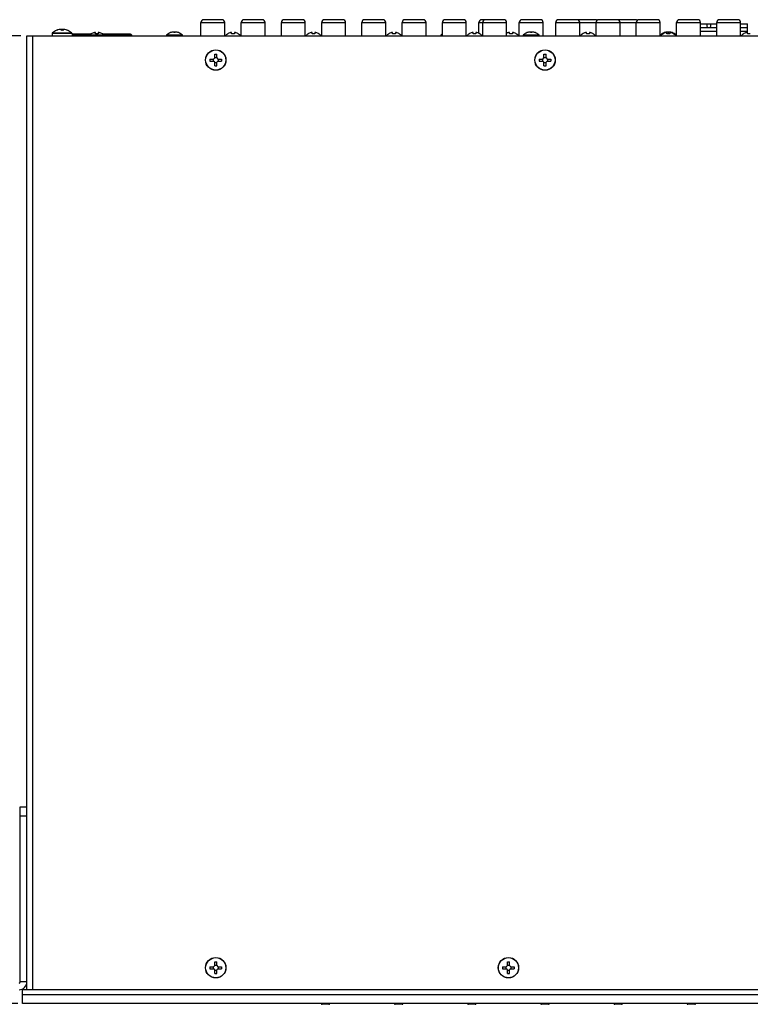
# Model space of a CAD drawing. Header units: inches. Extents: x -3.6 to 47.6, y 1.8 to 32.
# Tile 32 of 35: x 13.5 to 23.5, y 18.6 to 32. Entities that reach past the tile are written whole.
import ezdxf
from ezdxf.enums import TextEntityAlignment as Align

# ---------------------------------------------------------------- set-up
doc = ezdxf.new("R2010")
doc.units = ezdxf.units.IN
doc.header["$LTSCALE"] = 2.42
doc.header["$MEASUREMENT"] = 0
doc.layers.get('0').update_dxf_attribs({"linetype": 'CONTINUOUS'})
doc.layers.add('DIM', color=7, linetype='CONTINUOUS')
doc.styles.get("Standard").update_dxf_attribs({"font": 'arial'})
doc.dimstyles.new('DIMSTYLE_1', dxfattribs={"dimtxt": 0.125, "dimasz": 0.18, "dimexe": 0.125, "dimexo": 0.0625, "dimgap": 0.0625, "dimtad": 0, "dimtih": 1, "dimtoh": 1, "dimdec": 3, "dimzin": 4, "dimdsep": 46, "dimtxsty": 'Standard', "dimblk": '_FILLED', "dimblk1": '_FILLED', "dimblk2": '_FILLED', "dimcen": 0.09, "dimadec": 0, "dimazin": 0, "dimtp": 0.003, "dimtm": 0.003, "dimtfac": 1, "dimtdec": 3, "dimtofl": 0, "dimtmove": 0, "dimatfit": 3, "dimldrblk": '_FILLED', "dimfxl": 0, "dimtolj": 1, "dimtzin": 4, "dimarcsym": 0})

# ---------------------------------------------------------------- blocks, each defined once
blk = doc.blocks.new('_FILLED')
at = {"color": 0, "linetype": 'ByBlock'}
blk.add_solid([(0, 0), (-1, 0.174), (-1, -0.174)], dxfattribs=at)
blk = doc.blocks.new('*D7')
at = {"layer": 'DIM', "color": 7, "linetype": 'Continuous'}
for p, q in [((13.547, 31.817), (11.834, 31.817)), ((11.959, 31.817), (11.959, 25.333)), ((11.959, 18.599), (11.959, 24.895)), ((13.507, 18.599), (11.834, 18.599))]:
    blk.add_line(p, q, dxfattribs=at)
at = {"layer": 'DIM', "color": 7, "linetype": 'Continuous', "xscale": 0.18, "yscale": 0.18, "zscale": 0.18}
for p, rotation in [((11.959, 31.817), 90), ((11.959, 18.599), 270)]:
    blk.add_blockref('_FILLED', p, dxfattribs=dict(at, rotation=rotation))
at = {"layer": 'DIM', "color": 7, "linetype": 'Continuous'}
for s, width, p, p2 in [('13.218', 1.404215, (11.459, 25.145), (12.209, 25.145)), ('[', 2.57645, (11.459, 24.958), (11.584, 24.958)), ('335,72', 1.404215, (11.584, 24.958), (12.334, 24.958)), (']', 2.57645, (12.334, 24.958), (12.459, 24.958))]:
    blk.add_text(s, height=0.125, dxfattribs=dict(at, width=width)).set_placement(p, p2, align=Align.FIT)

msp = doc.modelspace()

# ---------------------------------------------------------------- linework, layer by layer
at = {"color": 7, "linetype": 'Continuous'}
for p, q in [((16.2957, 32.0375), (16.0437, 32.0375)), ((16.8469, 32.0375), (16.5949, 32.0375)), ((17.3957, 32.0375), (17.1437, 32.0375)), ((17.9469, 32.0375), (17.6949, 32.0375)), ((18.4957, 32.0375), (18.2437, 32.0375)), ((19.0469, 32.0375), (18.7949, 32.0375)), ((19.5957, 32.0375), (19.3437, 32.0375)), ((20.1469, 32.0375), (19.8437, 32.0375)), ((20.6469, 32.0375), (20.3949, 32.0375)), ((21.3957, 32.0375), (20.8937, 32.0375)), ((21.9469, 32.0375), (21.4449, 32.0375)), ((22.2457, 32.0375), (21.9937, 32.0375)), ((22.7969, 32.0375), (22.5449, 32.0375)), ((23.3457, 32.0375), (23.0937, 32.0375)), ((14.0362, 31.892), (14.036, 31.8923)), ((14.1229, 31.9025), (14.0957, 31.9025)), ((14.0963, 31.9015), (14.0963, 31.892)), ((14.1223, 31.9015), (14.1223, 31.892)), ((14.1826, 31.8923), (14.1824, 31.892)), ((16.0063, 31.8165), (16.0063, 32.0001)), ((16.0063, 32.0001), (16.3331, 32.0001)), ((16.3331, 31.8165), (16.3331, 32.0001)), ((16.5575, 31.8165), (16.5575, 32.0001)), ((16.5575, 32.0001), (16.8843, 32.0001)), ((16.8843, 31.8165), (16.8843, 32.0001)), ((17.1063, 31.8165), (17.1063, 32.0001)), ((17.1063, 32.0001), (17.4331, 32.0001)), ((17.4331, 31.8165), (17.4331, 32.0001)), ((17.6575, 31.8165), (17.6575, 32.0001)), ((17.6575, 32.0001), (17.9843, 32.0001)), ((17.9843, 31.8165), (17.9843, 32.0001)), ((18.2063, 31.8165), (18.2063, 32.0001)), ((18.2063, 32.0001), (18.5331, 32.0001)), ((18.5331, 31.8165), (18.5331, 32.0001)), ((18.7575, 31.8165), (18.7575, 32.0001)), ((18.7575, 32.0001), (19.0843, 32.0001)), ((19.0843, 31.8165), (19.0843, 32.0001)), ((19.3063, 31.8165), (19.3063, 32.0001)), ((19.3063, 32.0001), (19.6331, 32.0001)), ((19.6331, 31.8165), (19.6331, 32.0001)), ((19.8063, 31.8504), (19.8063, 32.0001)), ((19.8063, 32.0001), (20.1843, 32.0001)), ((19.8575, 31.8165), (19.8575, 32.0001)), ((20.1843, 31.8165), (20.1843, 32.0001)), ((20.3575, 31.8165), (20.3575, 32.0001)), ((20.3575, 32.0001), (20.6843, 32.0001)), ((20.6843, 31.8165), (20.6843, 32.0001)), ((20.8563, 31.8165), (20.8563, 32.0001)), ((20.8563, 32.0001), (22.2831, 32.0001)), ((21.1831, 31.8165), (21.1831, 32.0001)), ((21.4075, 31.8165), (21.4075, 32.0001)), ((21.7343, 31.8165), (21.7343, 32.0001)), ((21.9563, 31.8165), (21.9563, 32.0001)), ((22.2831, 31.8165), (22.2831, 32.0001)), ((22.5075, 31.8165), (22.5075, 32.0001)), ((22.5075, 32.0001), (22.8343, 32.0001)), ((22.8343, 31.8165), (22.8343, 32.0001)), ((22.8343, 31.9825), (23.0563, 31.9825)), ((22.8343, 31.9325), (23.0563, 31.9325)), ((22.8343, 31.8825), (23.0563, 31.8825)), ((22.9153, 31.9825), (22.9253, 31.9325)), ((22.9753, 31.9825), (22.9653, 31.9325)), ((23.0563, 31.8165), (23.0563, 32.0001)), ((23.0563, 32.0001), (23.3831, 32.0001)), ((23.3831, 31.8165), (23.3831, 32.0001)), ((23.3831, 31.9825), (23.4783, 31.9825)), ((23.3831, 31.9325), (23.4783, 31.9325)), ((23.3831, 31.8825), (23.4783, 31.8825)), ((23.4783, 31.8439), (23.4783, 31.9825)), ((13.6278, 21.2839), (13.6278, 31.8165)), ((13.6278, 31.8165), (30.7908, 31.8165)), ((13.7078, 18.7865), (13.7078, 31.8165)), ((13.9733, 31.8471), (13.9733, 31.8165)), ((14.2453, 31.8471), (13.9733, 31.8471)), ((13.9792, 31.8595), (14.2394, 31.8595)), ((14.2453, 31.8471), (14.2453, 31.8165)), ((14.5023, 31.8406), (14.2453, 31.8406)), ((14.2453, 31.8288), (14.486, 31.8288)), ((14.481, 31.8244), (14.481, 31.8165)), ((14.481, 31.8165), (14.481, 31.8244)), ((14.6877, 31.8244), (14.481, 31.8244)), ((14.5075, 31.8429), (14.5075, 31.8438)), ((14.5644, 31.8446), (14.5644, 31.8603)), ((14.6042, 31.8603), (14.6042, 31.8446)), ((14.6611, 31.8438), (14.6611, 31.8429)), ((15.0449, 31.8406), (14.6663, 31.8406)), ((14.6826, 31.8288), (15.0567, 31.8288)), ((14.6877, 31.8244), (14.6877, 31.8165)), ((14.6877, 31.8165), (14.6877, 31.8244)), ((15.0174, 31.8406), (15.0174, 31.8165)), ((15.0567, 31.8288), (15.0567, 31.8165)), ((15.7558, 31.8196), (15.5348, 31.8196)), ((15.5407, 31.832), (15.7499, 31.832)), ((15.5921, 31.8603), (15.592, 31.8605)), ((15.6546, 31.8665), (15.636, 31.8665)), ((15.6368, 31.8653), (15.6368, 31.8603)), ((15.6538, 31.8653), (15.6538, 31.8603)), ((15.6987, 31.8605), (15.6986, 31.8603)), ((16.3685, 31.8415), (16.3685, 31.8426)), ((16.4254, 31.8435), (16.4254, 31.8609)), ((16.4652, 31.8609), (16.4652, 31.8435)), ((16.5221, 31.8426), (16.5221, 31.8415)), ((17.4685, 31.8415), (17.4685, 31.8426)), ((17.5254, 31.8435), (17.5254, 31.8609)), ((17.5652, 31.8609), (17.5652, 31.8435)), ((17.6221, 31.8426), (17.6221, 31.8415)), ((18.5685, 31.8415), (18.5685, 31.8426)), ((18.6254, 31.8435), (18.6254, 31.8609)), ((18.6652, 31.8609), (18.6652, 31.8435)), ((18.7221, 31.8426), (18.7221, 31.8415)), ((19.3063, 31.8196), (19.2848, 31.8196)), ((19.2907, 31.832), (19.3063, 31.832)), ((19.6685, 31.8415), (19.6685, 31.8426)), ((19.7254, 31.8435), (19.7254, 31.8609)), ((19.7652, 31.8609), (19.7652, 31.8435)), ((19.8221, 31.8426), (19.8221, 31.8415)), ((20.2254, 31.8435), (20.2254, 31.8609)), ((20.2652, 31.8609), (20.2652, 31.8435)), ((20.3221, 31.8426), (20.3221, 31.8415)), ((20.6308, 31.8196), (20.4098, 31.8196)), ((20.4157, 31.832), (20.6249, 31.832)), ((20.4671, 31.8603), (20.467, 31.8605)), ((20.5296, 31.8665), (20.511, 31.8665)), ((20.5118, 31.8653), (20.5118, 31.8603)), ((20.5288, 31.8653), (20.5288, 31.8603)), ((20.5737, 31.8605), (20.5736, 31.8603)), ((21.2185, 31.8415), (21.2185, 31.8426)), ((21.2754, 31.8435), (21.2754, 31.8609)), ((21.3152, 31.8609), (21.3152, 31.8435)), ((21.3721, 31.8426), (21.3721, 31.8415)), ((22.2915, 31.8196), (22.2848, 31.8196)), ((22.2907, 31.832), (22.3044, 31.832)), ((22.3185, 31.8415), (22.3185, 31.8426)), ((22.3421, 31.8603), (22.342, 31.8605)), ((22.3754, 31.8435), (22.3754, 31.8609)), ((22.4046, 31.8665), (22.386, 31.8665)), ((22.3868, 31.8653), (22.3868, 31.8603)), ((22.4038, 31.8653), (22.4038, 31.8603)), ((22.4152, 31.8609), (22.4152, 31.8435)), ((22.4487, 31.8605), (22.4486, 31.8603)), ((22.4721, 31.8426), (22.4721, 31.8415)), ((22.4999, 31.832), (22.4863, 31.832)), ((22.5058, 31.8196), (22.4991, 31.8196)), ((23.4185, 31.8415), (23.4185, 31.8426)), ((23.4754, 31.8435), (23.4754, 31.8609)), ((13.6248, 31.6241), (13.6248, 31.349)), ((16.1307, 31.5005), (16.1307, 31.4725)), ((16.1307, 31.5005), (16.1785, 31.5005)), ((16.1745, 31.5005), (16.1745, 31.4725)), ((16.1785, 31.5005), (16.1953, 31.5173)), ((16.1953, 31.5173), (16.1953, 31.5652)), ((16.1953, 31.5652), (16.2233, 31.5652)), ((16.1953, 31.5213), (16.2233, 31.5213)), ((16.2233, 31.5173), (16.2233, 31.5652)), ((16.2233, 31.5173), (16.2401, 31.5005)), ((16.2401, 31.5005), (16.288, 31.5005)), ((16.2441, 31.5005), (16.2441, 31.4725)), ((16.288, 31.5005), (16.288, 31.4725)), ((20.6307, 31.5005), (20.6307, 31.4725)), ((20.6307, 31.5005), (20.6785, 31.5005)), ((20.6745, 31.5005), (20.6745, 31.4725)), ((20.6785, 31.5005), (20.6953, 31.5173)), ((20.6953, 31.5173), (20.6953, 31.5652)), ((20.6953, 31.5652), (20.7233, 31.5652)), ((20.6953, 31.5213), (20.7233, 31.5213)), ((20.7233, 31.5173), (20.7233, 31.5652)), ((20.7233, 31.5173), (20.7401, 31.5005)), ((20.7401, 31.5005), (20.788, 31.5005)), ((20.7441, 31.5005), (20.7441, 31.4725)), ((20.788, 31.5005), (20.788, 31.4725)), ((16.1307, 31.4725), (16.1785, 31.4725)), ((16.1953, 31.4558), (16.1785, 31.4725)), ((16.1953, 31.4079), (16.1953, 31.4558)), ((16.1953, 31.4518), (16.2233, 31.4518)), ((16.1953, 31.4079), (16.2233, 31.4079)), ((16.2401, 31.4725), (16.2233, 31.4558)), ((16.2233, 31.4079), (16.2233, 31.4558)), ((16.2401, 31.4725), (16.288, 31.4725)), ((20.6307, 31.4725), (20.6785, 31.4725)), ((20.6953, 31.4558), (20.6785, 31.4725)), ((20.6953, 31.4079), (20.6953, 31.4558)), ((20.6953, 31.4518), (20.7233, 31.4518)), ((20.6953, 31.4079), (20.7233, 31.4079)), ((20.7401, 31.4725), (20.7233, 31.4558)), ((20.7233, 31.4079), (20.7233, 31.4558)), ((20.7401, 31.4725), (20.788, 31.4725)), ((13.6248, 29.6241), (13.6248, 29.349)), ((13.6248, 25.4241), (13.6248, 25.149)), ((13.5381, 18.8922), (13.5381, 21.2865)), ((13.5381, 21.2865), (13.6278, 21.2865)), ((13.6278, 18.8922), (13.6278, 21.2839)), ((13.5381, 21.1615), (13.6278, 21.1615)), ((16.1307, 19.1005), (16.1307, 19.0725)), ((16.1307, 19.1005), (16.1785, 19.1005)), ((16.1745, 19.1005), (16.1745, 19.0725)), ((16.1785, 19.1005), (16.1953, 19.1173)), ((16.1953, 19.1173), (16.1953, 19.1652)), ((16.1953, 19.1652), (16.2233, 19.1652)), ((16.1953, 19.1213), (16.2233, 19.1213)), ((16.2233, 19.1173), (16.2233, 19.1652)), ((16.2233, 19.1173), (16.2401, 19.1005)), ((16.2401, 19.1005), (16.288, 19.1005)), ((16.2441, 19.1005), (16.2441, 19.0725)), ((16.288, 19.1005), (16.288, 19.0725)), ((20.1307, 19.1005), (20.1785, 19.1005)), ((20.1307, 19.1005), (20.1307, 19.0725)), ((20.1745, 19.1005), (20.1745, 19.0725)), ((20.1785, 19.1005), (20.1953, 19.1173)), ((20.1953, 19.1652), (20.2233, 19.1652)), ((20.1953, 19.1173), (20.1953, 19.1652)), ((20.1953, 19.1213), (20.2233, 19.1213)), ((20.2233, 19.1173), (20.2233, 19.1652)), ((20.2233, 19.1173), (20.2401, 19.1005)), ((20.2401, 19.1005), (20.288, 19.1005)), ((20.2441, 19.1005), (20.2441, 19.0725)), ((20.288, 19.1005), (20.288, 19.0725)), ((16.1307, 19.0725), (16.1785, 19.0725)), ((16.1953, 19.0558), (16.1785, 19.0725)), ((16.1953, 19.0079), (16.1953, 19.0558)), ((16.1953, 19.0518), (16.2233, 19.0518)), ((16.1953, 19.0079), (16.2233, 19.0079)), ((16.2401, 19.0725), (16.2233, 19.0558)), ((16.2233, 19.0079), (16.2233, 19.0558)), ((16.2401, 19.0725), (16.288, 19.0725)), ((20.1307, 19.0725), (20.1785, 19.0725)), ((20.1953, 19.0558), (20.1785, 19.0725)), ((20.1953, 19.0079), (20.1953, 19.0558)), ((20.1953, 19.0518), (20.2233, 19.0518)), ((20.1953, 19.0079), (20.2233, 19.0079)), ((20.2401, 19.0725), (20.2233, 19.0558)), ((20.2233, 19.0079), (20.2233, 19.0558)), ((20.2401, 19.0725), (20.288, 19.0725)), ((13.6278, 18.8922), (13.5381, 18.8922)), ((13.6278, 18.7865), (13.6278, 18.8922)), ((13.5693, 18.599), (13.5693, 18.7865)), ((30.8493, 18.7865), (13.5693, 18.7865)), ((30.8493, 18.7145), (13.5693, 18.7145)), ((30.8493, 18.599), (13.5693, 18.599)), ((17.7562, 18.5867), (17.6624, 18.5867)), ((18.7562, 18.5867), (18.6624, 18.5867)), ((19.7562, 18.5867), (19.6624, 18.5867)), ((20.7562, 18.5867), (20.6624, 18.5867)), ((21.7562, 18.5867), (21.6624, 18.5867)), ((22.7562, 18.5867), (22.6624, 18.5867))]:
    msp.add_line(p, q, dxfattribs=at)
for centre, radius in [((16.2093, 31.4865), 0.1395), ((16.2093, 31.4865), 0.1376), ((20.7093, 31.4865), 0.1395), ((20.7093, 31.4865), 0.1376), ((16.2093, 19.0865), 0.1395), ((16.2093, 19.0865), 0.1376), ((20.2093, 19.0865), 0.1395), ((20.2093, 19.0865), 0.1376)]:
    msp.add_circle(centre, radius, dxfattribs=at)
for centre, radius, start, end in [((16.0437, 32.0001), 0.0374, 90, 180), ((16.2957, 32.0001), 0.0374, 0, 90), ((16.5949, 32.0001), 0.0374, 90, 180), ((16.8469, 32.0001), 0.0374, 0, 90), ((17.1437, 32.0001), 0.0374, 90, 180), ((17.3957, 32.0001), 0.0374, 0, 90), ((17.6949, 32.0001), 0.0374, 90, 180), ((17.9469, 32.0001), 0.0374, 0, 90), ((18.2437, 32.0001), 0.0374, 90, 180), ((18.4957, 32.0001), 0.0374, 0, 90), ((18.7949, 32.0001), 0.0374, 90, 180), ((19.0469, 32.0001), 0.0374, 0, 90), ((19.3437, 32.0001), 0.0374, 90, 180), ((19.5957, 32.0001), 0.0374, 0, 90), ((19.8437, 32.0001), 0.0374, 90, 180), ((19.8949, 32.0001), 0.0374, 90, 180), ((20.1469, 32.0001), 0.0374, 0, 90), ((20.3949, 32.0001), 0.0374, 90, 180), ((20.6469, 32.0001), 0.0374, 0, 90), ((20.8937, 32.0001), 0.0374, 90, 180), ((21.1457, 32.0001), 0.0374, 0, 90), ((21.3957, 32.0001), 0.0374, 48.82561, 90), ((21.4449, 32.0001), 0.0374, 90, 180), ((21.6969, 32.0001), 0.0374, 0, 90), ((21.9469, 32.0001), 0.0374, 51.18997, 90), ((21.9937, 32.0001), 0.0374, 90, 180), ((22.2457, 32.0001), 0.0374, 0, 90), ((22.5449, 32.0001), 0.0374, 90, 180), ((22.7969, 32.0001), 0.0374, 0, 90), ((23.0937, 32.0001), 0.0374, 90, 180), ((23.3457, 32.0001), 0.0374, 0, 90), ((14.1093, 31.6999), 0.2059, 110.88598, 129.19757), ((14.1093, 31.6999), 0.2055, 101.11431, 110.8425), ((14.0966, 31.7646), 0.1395, 100.7789, 101.11432), ((14.0953, 31.9015), 0.000995, 359.97408, 8.94614), ((14.1093, 31.6635), 0.2289, 89.9999, 93.25612), ((14.1093, 31.6635), 0.2288, 86.74355, 90.00042), ((14.1229, 31.7694), 0.1346, 78.86188, 81.96753), ((14.1093, 31.6999), 0.2055, 69.1575, 78.88569), ((14.1093, 31.6999), 0.2059, 50.80243, 69.11402), ((13.9893, 31.8471), 0.016, 129.19757, 180), ((14.2293, 31.8471), 0.016, 0, 50.80243), ((14.5843, 31.7109), 0.1535, 120.00507, 132.31762), ((14.5843, 31.7109), 0.1527, 102.45403, 120.18489), ((14.5665, 31.7913), 0.0703, 102.14166, 102.45407), ((14.5639, 31.8603), 0.000468, 359.94893, 10.496), ((14.5843, 31.7109), 0.1352, 81.52856, 98.47144), ((14.6047, 31.8603), 0.000468, 169.5027, 180.05113), ((14.6021, 31.7913), 0.0703, 77.54593, 77.85835), ((14.5843, 31.7109), 0.1527, 59.81511, 77.54597), ((14.5843, 31.7109), 0.1535, 47.68238, 59.99493), ((15.0449, 31.8288), 0.0118, 0, 89.99985), ((15.5508, 31.8196), 0.016, 129.23068, 180), ((15.6453, 31.7039), 0.1654, 108.84011, 129.23068), ((15.6453, 31.7039), 0.1652, 102.26933, 108.8063), ((15.6371, 31.7418), 0.1264, 101.92899, 102.26935), ((15.6356, 31.8653), 0.00122, 359.9784, 7.41319), ((15.6453, 31.6774), 0.183, 92.36512, 92.66031), ((15.6453, 31.6773), 0.1832, 90.29594, 92.36493), ((15.6453, 31.6773), 0.1832, 89.70403, 90.29597), ((15.6453, 31.6773), 0.1832, 87.63506, 89.70405), ((15.6453, 31.6774), 0.183, 87.33969, 87.63487), ((15.655, 31.8653), 0.00121, 172.54854, 180.05983), ((15.6535, 31.7418), 0.1264, 77.73065, 78.07101), ((15.6453, 31.7039), 0.1652, 71.1937, 77.73067), ((15.6453, 31.7039), 0.1654, 50.76932, 71.15989), ((15.7398, 31.8196), 0.016, 0, 50.76932), ((16.4453, 31.7245), 0.1408, 123.03834, 139.20283), ((16.4453, 31.7245), 0.1408, 123.03834, 139.19607), ((16.4453, 31.7245), 0.1399, 103.61268, 123.27953), ((16.4276, 31.7976), 0.0647, 103.27137, 103.61274), ((16.4453, 31.7245), 0.1206, 80.49224, 99.50776), ((16.463, 31.7976), 0.0647, 76.38726, 76.72864), ((16.4453, 31.7245), 0.1399, 56.72047, 76.38732), ((16.4453, 31.7245), 0.1408, 40.79717, 56.96166), ((16.4453, 31.7245), 0.1408, 40.80393, 56.96166), ((17.5453, 31.7245), 0.1408, 123.03834, 139.20283), ((17.5453, 31.7245), 0.1408, 123.03834, 139.19607), ((17.5453, 31.7245), 0.1399, 103.61268, 123.27953), ((17.5276, 31.7976), 0.0647, 103.27137, 103.61274), ((17.5453, 31.7245), 0.1206, 80.49224, 99.50776), ((17.563, 31.7976), 0.0647, 76.38726, 76.72864), ((17.5453, 31.7245), 0.1399, 56.72047, 76.38732), ((17.5453, 31.7245), 0.1408, 40.79717, 56.96166), ((17.5453, 31.7245), 0.1408, 40.80393, 56.96166), ((18.6453, 31.7245), 0.1408, 123.03834, 139.20283), ((18.6453, 31.7245), 0.1408, 123.03834, 139.19607), ((18.6453, 31.7245), 0.1399, 103.61268, 123.27953), ((18.6276, 31.7976), 0.0647, 103.27137, 103.61274), ((18.6453, 31.7245), 0.1206, 80.49224, 99.50776), ((18.663, 31.7976), 0.0647, 76.38726, 76.72864), ((18.6453, 31.7245), 0.1399, 56.72047, 76.38732), ((18.6453, 31.7245), 0.1408, 40.79717, 56.96166), ((18.6453, 31.7245), 0.1408, 40.80393, 56.96166), ((19.3008, 31.8196), 0.016, 129.23068, 180), ((19.3953, 31.7039), 0.1654, 122.54346, 129.23068), ((19.7453, 31.7245), 0.1408, 123.03834, 139.20283), ((19.7453, 31.7245), 0.1408, 123.03834, 139.19607), ((19.7453, 31.7245), 0.1399, 103.61268, 123.27953), ((19.7276, 31.7976), 0.0647, 103.27137, 103.61274), ((19.7453, 31.7245), 0.1206, 80.49224, 99.50776), ((19.763, 31.7976), 0.0647, 76.38726, 76.72864), ((19.7453, 31.7245), 0.1399, 56.72047, 76.38732), ((19.7453, 31.7245), 0.1408, 40.79717, 56.96166), ((19.7453, 31.7245), 0.1408, 40.80393, 56.96166), ((20.2453, 31.7245), 0.1399, 103.61268, 115.86095), ((20.2276, 31.7976), 0.0647, 103.27137, 103.61274), ((20.2453, 31.7245), 0.1206, 80.49224, 99.50776), ((20.263, 31.7976), 0.0647, 76.38726, 76.72864), ((20.2453, 31.7245), 0.1399, 56.72047, 76.38732), ((20.2453, 31.7245), 0.1408, 40.79717, 56.96166), ((20.2453, 31.7245), 0.1408, 40.80393, 56.96166), ((20.4258, 31.8196), 0.016, 129.23068, 180), ((20.5203, 31.7039), 0.1654, 108.84011, 129.23068), ((20.5203, 31.7039), 0.1652, 102.26933, 108.8063), ((20.5121, 31.7418), 0.1264, 101.92899, 102.26935), ((20.5106, 31.8653), 0.00122, 359.9784, 7.41319), ((20.5203, 31.6774), 0.183, 92.36512, 92.66031), ((20.5203, 31.6773), 0.1832, 90.29594, 92.36493), ((20.5203, 31.6773), 0.1832, 89.70403, 90.29597), ((20.5203, 31.6773), 0.1832, 87.63506, 89.70405), ((20.5203, 31.6774), 0.183, 87.33969, 87.63487), ((20.53, 31.8653), 0.00121, 172.54854, 180.05983), ((20.5285, 31.7418), 0.1264, 77.73065, 78.07101), ((20.5203, 31.7039), 0.1652, 71.1937, 77.73067), ((20.5203, 31.7039), 0.1654, 50.76932, 71.15989), ((20.6148, 31.8196), 0.016, 0, 50.76932), ((21.2953, 31.7245), 0.1408, 123.03834, 139.20283), ((21.2953, 31.7245), 0.1408, 123.03834, 139.19607), ((21.2953, 31.7245), 0.1399, 103.61268, 123.27953), ((21.2776, 31.7976), 0.0647, 103.27137, 103.61274), ((21.2953, 31.7245), 0.1206, 80.49224, 99.50776), ((21.313, 31.7976), 0.0647, 76.38726, 76.72864), ((21.2953, 31.7245), 0.1399, 56.72047, 76.38732), ((21.2953, 31.7245), 0.1408, 40.79717, 56.96166), ((21.2953, 31.7245), 0.1408, 40.80393, 56.96166), ((22.3008, 31.8196), 0.016, 129.23068, 180), ((22.3953, 31.7245), 0.1408, 123.03834, 139.20283), ((22.3953, 31.7245), 0.1408, 123.03834, 139.19607), ((22.3953, 31.7039), 0.1654, 108.84011, 129.23068), ((22.3953, 31.7245), 0.1399, 103.61268, 123.27953), ((22.3953, 31.7039), 0.1652, 102.26933, 108.8063), ((22.3871, 31.7418), 0.1264, 101.92899, 102.26935), ((22.3776, 31.7976), 0.0647, 103.27137, 103.61274), ((22.3953, 31.7245), 0.1206, 80.49224, 99.50776), ((22.3856, 31.8653), 0.00122, 359.9784, 7.41319), ((22.3953, 31.6774), 0.183, 92.36512, 92.66031), ((22.3953, 31.6773), 0.1832, 90.29594, 92.36493), ((22.3953, 31.6773), 0.1832, 89.70403, 90.29597), ((22.3953, 31.6773), 0.1832, 87.63506, 89.70405), ((22.3953, 31.6774), 0.183, 87.33969, 87.63487), ((22.405, 31.8653), 0.00121, 172.54854, 180.05983), ((22.413, 31.7976), 0.0647, 76.38726, 76.72864), ((22.3953, 31.7245), 0.1399, 56.72047, 76.38732), ((22.4035, 31.7418), 0.1264, 77.73065, 78.07101), ((22.3953, 31.7039), 0.1652, 71.1937, 77.73067), ((22.3953, 31.7039), 0.1654, 50.76932, 71.15989), ((22.3953, 31.7245), 0.1408, 40.79717, 56.96166), ((22.3953, 31.7245), 0.1408, 40.80393, 56.96166), ((22.4898, 31.8196), 0.016, 0, 50.76932), ((23.4953, 31.7245), 0.1408, 123.03834, 139.20283), ((23.4953, 31.7245), 0.1408, 123.03834, 139.19607), ((23.4953, 31.7245), 0.1399, 103.61268, 123.27953), ((23.4776, 31.7976), 0.0647, 103.27137, 103.61274), ((23.4953, 31.7245), 0.1206, 80.49224, 99.50776), ((13.5221, 18.8922), 0.1057, 270, 360), ((13.5221, 18.8922), 0.016, 270, 360), ((17.6624, 18.5985), 0.0118, 181, 270), ((17.7562, 18.5985), 0.0118, 270, 359), ((18.6624, 18.5985), 0.0118, 181, 270), ((18.7562, 18.5985), 0.0118, 270, 359), ((19.6624, 18.5985), 0.0118, 181, 270), ((19.7562, 18.5985), 0.0118, 270, 359), ((20.6624, 18.5985), 0.0118, 181, 270), ((20.7562, 18.5985), 0.0118, 270, 359), ((21.6624, 18.5985), 0.0118, 181, 270), ((21.7562, 18.5985), 0.0118, 270, 359), ((22.6624, 18.5985), 0.0118, 181, 270), ((22.7562, 18.5985), 0.0118, 270, 359)]:
    msp.add_arc(centre, radius, start, end, dxfattribs=at)
for points, knots in [([(14.0963, 31.9017), (14.0963, 31.9018), (14.0962, 31.9019), (14.0961, 31.9022), (14.0959, 31.9024), (14.0957, 31.9026), (14.0954, 31.9027), (14.095, 31.9029), (14.0946, 31.903), (14.0939, 31.9032), (14.093, 31.9034), (14.0917, 31.9036), (14.0902, 31.9037), (14.0885, 31.9037), (14.0866, 31.9037), (14.0846, 31.9036), (14.0824, 31.9034), (14.0794, 31.9031), (14.0754, 31.9026), (14.0721, 31.902), (14.0705, 31.9017)], [0, 0, 0, 0, 0.0090306, 0.0184965, 0.0288577, 0.0404692, 0.0535792, 0.068354, 0.0848994, 0.1032804, 0.1456494, 0.195506, 0.2526415, 0.3166791, 0.3871086, 0.4633142, 0.5446051, 0.6302338, 0.81131, 1, 1, 1, 1]), ([(14.1233, 31.9028), (14.1231, 31.9027), (14.1229, 31.9025), (14.1226, 31.9023), (14.1224, 31.9021), (14.1224, 31.9019), (14.1223, 31.9017), (14.1223, 31.9016), (14.1223, 31.9015)], [0, 0, 0, 0, 0.3066709, 0.5639868, 0.678873, 0.7877565, 0.8937042, 1, 1, 1, 1]), ([(14.1417, 31.9028), (14.1407, 31.9029), (14.1386, 31.9032), (14.1356, 31.9035), (14.1328, 31.9036), (14.1302, 31.9037), (14.1283, 31.9037), (14.1269, 31.9036), (14.126, 31.9035), (14.1252, 31.9033), (14.1244, 31.9032), (14.1238, 31.903), (14.1235, 31.9028), (14.1233, 31.9028)], [0, 0, 0, 0, 0.1733827, 0.3376299, 0.4899841, 0.6279081, 0.7491935, 0.8030449, 0.8521464, 0.8963931, 0.9357413, 0.9702278, 1, 1, 1, 1]), ([(14.5644, 31.8604), (14.5644, 31.8606), (14.5641, 31.8608), (14.5637, 31.861), (14.5631, 31.8612), (14.562, 31.8613), (14.5604, 31.8613), (14.5585, 31.8612), (14.5556, 31.8608), (14.5533, 31.8604), (14.5518, 31.8601)], [0, 0, 0, 0, 0.0389461, 0.0667662, 0.1017549, 0.1942942, 0.3159387, 0.4630189, 0.6302475, 1, 1, 1, 1]), ([(14.6169, 31.8601), (14.6153, 31.8604), (14.613, 31.8608), (14.6101, 31.8612), (14.6082, 31.8613), (14.6066, 31.8613), (14.6055, 31.8612), (14.6049, 31.861), (14.6045, 31.8608), (14.6043, 31.8606), (14.6042, 31.8604)], [0, 0, 0, 0, 0.3697592, 0.5369877, 0.6840659, 0.8057086, 0.8982464, 0.9332344, 0.9610542, 1, 1, 1, 1]), ([(15.6368, 31.8655), (15.6368, 31.8656), (15.6367, 31.8657), (15.6366, 31.866), (15.6364, 31.8662), (15.6362, 31.8664), (15.6359, 31.8666), (15.6355, 31.8668), (15.6351, 31.867), (15.6346, 31.8671), (15.6341, 31.8673), (15.6333, 31.8674), (15.6322, 31.8676), (15.6307, 31.8677), (15.629, 31.8677), (15.6271, 31.8677), (15.6251, 31.8676), (15.6229, 31.8674), (15.6198, 31.867), (15.6158, 31.8664), (15.6126, 31.8658), (15.6109, 31.8655)], [0, 0, 0, 0, 0.0098463, 0.0199803, 0.0308483, 0.042817, 0.056159, 0.0710668, 0.0876698, 0.1060511, 0.1262602, 0.1483197, 0.1979789, 0.2548833, 0.3186813, 0.3888772, 0.4648618, 0.5459375, 0.6313448, 0.81192, 1, 1, 1, 1]), ([(15.6797, 31.8655), (15.678, 31.8658), (15.6748, 31.8664), (15.6708, 31.867), (15.6677, 31.8674), (15.6656, 31.8676), (15.6635, 31.8677), (15.6617, 31.8677), (15.66, 31.8677), (15.6584, 31.8676), (15.6573, 31.8674), (15.6565, 31.8673), (15.656, 31.8671), (15.6555, 31.867), (15.6551, 31.8668), (15.6547, 31.8666), (15.6544, 31.8664), (15.6542, 31.8662), (15.654, 31.866), (15.6539, 31.8657), (15.6538, 31.8656), (15.6538, 31.8655)], [0, 0, 0, 0, 0.1880802, 0.3686556, 0.4540629, 0.5351386, 0.6111233, 0.6813193, 0.7451172, 0.8020215, 0.8516806, 0.8737401, 0.8939491, 0.9123304, 0.9289333, 0.9438411, 0.9571831, 0.9691518, 0.9800197, 0.9901538, 1, 1, 1, 1]), ([(16.4254, 31.861), (16.4254, 31.861), (16.4254, 31.8611), (16.4253, 31.8612), (16.4252, 31.8613), (16.425, 31.8615), (16.4247, 31.8616), (16.4243, 31.8617), (16.4237, 31.8618), (16.4231, 31.8619), (16.4223, 31.8619), (16.4215, 31.8619), (16.4206, 31.8619), (16.4192, 31.8618), (16.4174, 31.8615), (16.4151, 31.8611), (16.4136, 31.8608), (16.4128, 31.8606)], [0, 0, 0, 0, 0.0095718, 0.0194843, 0.0301895, 0.0420519, 0.0701903, 0.1052241, 0.1476413, 0.1975112, 0.2546414, 0.318655, 0.3890357, 0.4651589, 0.6317362, 0.8121889, 1, 1, 1, 1]), ([(16.4254, 31.8609), (16.4254, 31.8609), (16.4254, 31.8609), (16.4254, 31.861), (16.4254, 31.861)], [0, 0, 0, 0, 0.2526802, 1, 1, 1, 1]), ([(16.4779, 31.8606), (16.4771, 31.8608), (16.4755, 31.8611), (16.4732, 31.8615), (16.4714, 31.8618), (16.47, 31.8619), (16.4691, 31.8619), (16.4683, 31.8619), (16.4675, 31.8619), (16.4669, 31.8618), (16.4663, 31.8617), (16.4659, 31.8616), (16.4656, 31.8615), (16.4654, 31.8613), (16.4653, 31.8612), (16.4653, 31.8611), (16.4652, 31.861), (16.4652, 31.861)], [0, 0, 0, 0, 0.1878153, 0.368271, 0.5348485, 0.6109707, 0.6813502, 0.7453627, 0.8024919, 0.8523609, 0.8947774, 0.9298106, 0.9579486, 0.9698109, 0.980516, 0.9904283, 1, 1, 1, 1]), ([(16.4652, 31.861), (16.4652, 31.861), (16.4652, 31.8609), (16.4652, 31.8609), (16.4652, 31.8609)], [0, 0, 0, 0, 0.7473187, 1, 1, 1, 1]), ([(17.5254, 31.861), (17.5254, 31.861), (17.5254, 31.8611), (17.5253, 31.8612), (17.5252, 31.8613), (17.525, 31.8615), (17.5247, 31.8616), (17.5243, 31.8617), (17.5237, 31.8618), (17.5231, 31.8619), (17.5223, 31.8619), (17.5215, 31.8619), (17.5206, 31.8619), (17.5192, 31.8618), (17.5174, 31.8615), (17.5151, 31.8611), (17.5136, 31.8608), (17.5128, 31.8606)], [0, 0, 0, 0, 0.0095718, 0.0194843, 0.0301895, 0.0420519, 0.0701903, 0.1052241, 0.1476413, 0.1975112, 0.2546414, 0.318655, 0.3890357, 0.4651589, 0.6317362, 0.8121889, 1, 1, 1, 1]), ([(17.5254, 31.8609), (17.5254, 31.8609), (17.5254, 31.8609), (17.5254, 31.861), (17.5254, 31.861)], [0, 0, 0, 0, 0.2526802, 1, 1, 1, 1]), ([(17.5779, 31.8606), (17.5771, 31.8608), (17.5755, 31.8611), (17.5732, 31.8615), (17.5714, 31.8618), (17.57, 31.8619), (17.5691, 31.8619), (17.5683, 31.8619), (17.5675, 31.8619), (17.5669, 31.8618), (17.5663, 31.8617), (17.5659, 31.8616), (17.5656, 31.8615), (17.5654, 31.8613), (17.5653, 31.8612), (17.5653, 31.8611), (17.5652, 31.861), (17.5652, 31.861)], [0, 0, 0, 0, 0.1878153, 0.368271, 0.5348485, 0.6109707, 0.6813502, 0.7453627, 0.8024919, 0.8523609, 0.8947774, 0.9298106, 0.9579486, 0.9698109, 0.980516, 0.9904283, 1, 1, 1, 1]), ([(17.5652, 31.861), (17.5652, 31.861), (17.5652, 31.8609), (17.5652, 31.8609), (17.5652, 31.8609)], [0, 0, 0, 0, 0.7473187, 1, 1, 1, 1]), ([(18.6254, 31.861), (18.6254, 31.861), (18.6254, 31.8611), (18.6253, 31.8612), (18.6252, 31.8613), (18.625, 31.8615), (18.6247, 31.8616), (18.6243, 31.8617), (18.6237, 31.8618), (18.6231, 31.8619), (18.6223, 31.8619), (18.6215, 31.8619), (18.6206, 31.8619), (18.6192, 31.8618), (18.6174, 31.8615), (18.6151, 31.8611), (18.6136, 31.8608), (18.6128, 31.8606)], [0, 0, 0, 0, 0.0095718, 0.0194843, 0.0301895, 0.0420519, 0.0701903, 0.1052241, 0.1476413, 0.1975112, 0.2546414, 0.318655, 0.3890357, 0.4651589, 0.6317362, 0.8121889, 1, 1, 1, 1]), ([(18.6254, 31.8609), (18.6254, 31.8609), (18.6254, 31.8609), (18.6254, 31.861), (18.6254, 31.861)], [0, 0, 0, 0, 0.2526802, 1, 1, 1, 1]), ([(18.6779, 31.8606), (18.6771, 31.8608), (18.6755, 31.8611), (18.6732, 31.8615), (18.6714, 31.8618), (18.67, 31.8619), (18.6691, 31.8619), (18.6683, 31.8619), (18.6675, 31.8619), (18.6669, 31.8618), (18.6663, 31.8617), (18.6659, 31.8616), (18.6656, 31.8615), (18.6654, 31.8613), (18.6653, 31.8612), (18.6653, 31.8611), (18.6652, 31.861), (18.6652, 31.861)], [0, 0, 0, 0, 0.1878153, 0.368271, 0.5348485, 0.6109707, 0.6813502, 0.7453627, 0.8024919, 0.8523609, 0.8947774, 0.9298106, 0.9579486, 0.9698109, 0.980516, 0.9904283, 1, 1, 1, 1]), ([(18.6652, 31.861), (18.6652, 31.861), (18.6652, 31.8609), (18.6652, 31.8609), (18.6652, 31.8609)], [0, 0, 0, 0, 0.7473187, 1, 1, 1, 1]), ([(19.7254, 31.861), (19.7254, 31.861), (19.7254, 31.8611), (19.7253, 31.8612), (19.7252, 31.8613), (19.725, 31.8615), (19.7247, 31.8616), (19.7243, 31.8617), (19.7237, 31.8618), (19.7231, 31.8619), (19.7223, 31.8619), (19.7215, 31.8619), (19.7206, 31.8619), (19.7192, 31.8618), (19.7174, 31.8615), (19.7151, 31.8611), (19.7136, 31.8608), (19.7128, 31.8606)], [0, 0, 0, 0, 0.0095718, 0.0194843, 0.0301895, 0.0420519, 0.0701903, 0.1052241, 0.1476413, 0.1975112, 0.2546414, 0.318655, 0.3890357, 0.4651589, 0.6317362, 0.8121889, 1, 1, 1, 1]), ([(19.7254, 31.8609), (19.7254, 31.8609), (19.7254, 31.8609), (19.7254, 31.861), (19.7254, 31.861)], [0, 0, 0, 0, 0.2526802, 1, 1, 1, 1]), ([(19.7779, 31.8606), (19.7771, 31.8608), (19.7755, 31.8611), (19.7732, 31.8615), (19.7714, 31.8618), (19.77, 31.8619), (19.7691, 31.8619), (19.7683, 31.8619), (19.7675, 31.8619), (19.7669, 31.8618), (19.7663, 31.8617), (19.7659, 31.8616), (19.7656, 31.8615), (19.7654, 31.8613), (19.7653, 31.8612), (19.7653, 31.8611), (19.7652, 31.861), (19.7652, 31.861)], [0, 0, 0, 0, 0.1878153, 0.368271, 0.5348485, 0.6109707, 0.6813502, 0.7453627, 0.8024919, 0.8523609, 0.8947774, 0.9298106, 0.9579486, 0.9698109, 0.980516, 0.9904283, 1, 1, 1, 1]), ([(19.7652, 31.861), (19.7652, 31.861), (19.7652, 31.8609), (19.7652, 31.8609), (19.7652, 31.8609)], [0, 0, 0, 0, 0.7473187, 1, 1, 1, 1]), ([(20.2254, 31.861), (20.2254, 31.861), (20.2254, 31.8611), (20.2253, 31.8612), (20.2252, 31.8613), (20.225, 31.8615), (20.2247, 31.8616), (20.2243, 31.8617), (20.2237, 31.8618), (20.2231, 31.8619), (20.2223, 31.8619), (20.2215, 31.8619), (20.2206, 31.8619), (20.2192, 31.8618), (20.2174, 31.8615), (20.2151, 31.8611), (20.2136, 31.8608), (20.2128, 31.8606)], [0, 0, 0, 0, 0.0095718, 0.0194843, 0.0301895, 0.0420519, 0.0701903, 0.1052241, 0.1476413, 0.1975112, 0.2546414, 0.318655, 0.3890357, 0.4651589, 0.6317362, 0.8121889, 1, 1, 1, 1]), ([(20.2254, 31.8609), (20.2254, 31.8609), (20.2254, 31.8609), (20.2254, 31.861), (20.2254, 31.861)], [0, 0, 0, 0, 0.2526802, 1, 1, 1, 1]), ([(20.2779, 31.8606), (20.2771, 31.8608), (20.2755, 31.8611), (20.2732, 31.8615), (20.2714, 31.8618), (20.27, 31.8619), (20.2691, 31.8619), (20.2683, 31.8619), (20.2675, 31.8619), (20.2669, 31.8618), (20.2663, 31.8617), (20.2659, 31.8616), (20.2656, 31.8615), (20.2654, 31.8613), (20.2653, 31.8612), (20.2653, 31.8611), (20.2652, 31.861), (20.2652, 31.861)], [0, 0, 0, 0, 0.1878153, 0.368271, 0.5348485, 0.6109707, 0.6813502, 0.7453627, 0.8024919, 0.8523609, 0.8947774, 0.9298106, 0.9579486, 0.9698109, 0.980516, 0.9904283, 1, 1, 1, 1]), ([(20.2652, 31.861), (20.2652, 31.861), (20.2652, 31.8609), (20.2652, 31.8609), (20.2652, 31.8609)], [0, 0, 0, 0, 0.7473187, 1, 1, 1, 1]), ([(20.5118, 31.8655), (20.5118, 31.8656), (20.5117, 31.8657), (20.5116, 31.866), (20.5114, 31.8662), (20.5112, 31.8664), (20.5109, 31.8666), (20.5105, 31.8668), (20.5101, 31.867), (20.5096, 31.8671), (20.5091, 31.8673), (20.5083, 31.8674), (20.5072, 31.8676), (20.5057, 31.8677), (20.504, 31.8677), (20.5021, 31.8677), (20.5001, 31.8676), (20.4979, 31.8674), (20.4948, 31.867), (20.4908, 31.8664), (20.4876, 31.8658), (20.4859, 31.8655)], [0, 0, 0, 0, 0.0098463, 0.0199803, 0.0308483, 0.042817, 0.056159, 0.0710668, 0.0876698, 0.1060511, 0.1262602, 0.1483197, 0.1979789, 0.2548833, 0.3186813, 0.3888772, 0.4648618, 0.5459375, 0.6313448, 0.81192, 1, 1, 1, 1]), ([(20.5547, 31.8655), (20.553, 31.8658), (20.5498, 31.8664), (20.5458, 31.867), (20.5427, 31.8674), (20.5406, 31.8676), (20.5385, 31.8677), (20.5367, 31.8677), (20.535, 31.8677), (20.5334, 31.8676), (20.5323, 31.8674), (20.5315, 31.8673), (20.531, 31.8671), (20.5305, 31.867), (20.5301, 31.8668), (20.5297, 31.8666), (20.5294, 31.8664), (20.5292, 31.8662), (20.529, 31.866), (20.5289, 31.8657), (20.5288, 31.8656), (20.5288, 31.8655)], [0, 0, 0, 0, 0.1880802, 0.3686556, 0.4540629, 0.5351386, 0.6111233, 0.6813193, 0.7451172, 0.8020215, 0.8516806, 0.8737401, 0.8939491, 0.9123304, 0.9289333, 0.9438411, 0.9571831, 0.9691518, 0.9800197, 0.9901538, 1, 1, 1, 1]), ([(21.2754, 31.861), (21.2754, 31.861), (21.2754, 31.8611), (21.2753, 31.8612), (21.2752, 31.8613), (21.275, 31.8615), (21.2747, 31.8616), (21.2743, 31.8617), (21.2737, 31.8618), (21.2731, 31.8619), (21.2723, 31.8619), (21.2715, 31.8619), (21.2706, 31.8619), (21.2692, 31.8618), (21.2674, 31.8615), (21.2651, 31.8611), (21.2636, 31.8608), (21.2628, 31.8606)], [0, 0, 0, 0, 0.0095718, 0.0194843, 0.0301895, 0.0420519, 0.0701903, 0.1052241, 0.1476413, 0.1975112, 0.2546414, 0.318655, 0.3890357, 0.4651589, 0.6317362, 0.8121889, 1, 1, 1, 1]), ([(21.2754, 31.8609), (21.2754, 31.8609), (21.2754, 31.8609), (21.2754, 31.861), (21.2754, 31.861)], [0, 0, 0, 0, 0.2526802, 1, 1, 1, 1]), ([(21.3279, 31.8606), (21.3271, 31.8608), (21.3255, 31.8611), (21.3232, 31.8615), (21.3214, 31.8618), (21.32, 31.8619), (21.3191, 31.8619), (21.3183, 31.8619), (21.3175, 31.8619), (21.3169, 31.8618), (21.3163, 31.8617), (21.3159, 31.8616), (21.3156, 31.8615), (21.3154, 31.8613), (21.3153, 31.8612), (21.3153, 31.8611), (21.3152, 31.861), (21.3152, 31.861)], [0, 0, 0, 0, 0.1878153, 0.368271, 0.5348485, 0.6109707, 0.6813502, 0.7453627, 0.8024919, 0.8523609, 0.8947774, 0.9298106, 0.9579486, 0.9698109, 0.980516, 0.9904283, 1, 1, 1, 1]), ([(21.3152, 31.861), (21.3152, 31.861), (21.3152, 31.8609), (21.3152, 31.8609), (21.3152, 31.8609)], [0, 0, 0, 0, 0.7473187, 1, 1, 1, 1]), ([(22.3868, 31.8655), (22.3868, 31.8656), (22.3867, 31.8657), (22.3866, 31.866), (22.3864, 31.8662), (22.3862, 31.8664), (22.3859, 31.8666), (22.3855, 31.8668), (22.3851, 31.867), (22.3846, 31.8671), (22.3841, 31.8673), (22.3833, 31.8674), (22.3822, 31.8676), (22.3807, 31.8677), (22.379, 31.8677), (22.3771, 31.8677), (22.3751, 31.8676), (22.3729, 31.8674), (22.3698, 31.867), (22.3658, 31.8664), (22.3626, 31.8658), (22.3609, 31.8655)], [0, 0, 0, 0, 0.0098463, 0.0199803, 0.0308483, 0.042817, 0.056159, 0.0710668, 0.0876698, 0.1060511, 0.1262602, 0.1483197, 0.1979789, 0.2548833, 0.3186813, 0.3888772, 0.4648618, 0.5459375, 0.6313448, 0.81192, 1, 1, 1, 1]), ([(22.3754, 31.861), (22.3754, 31.861), (22.3754, 31.8611), (22.3753, 31.8612), (22.3752, 31.8613), (22.375, 31.8615), (22.3747, 31.8616), (22.3743, 31.8617), (22.3737, 31.8618), (22.3731, 31.8619), (22.3723, 31.8619), (22.3715, 31.8619), (22.3706, 31.8619), (22.3692, 31.8618), (22.3674, 31.8615), (22.3651, 31.8611), (22.3636, 31.8608), (22.3628, 31.8606)], [0, 0, 0, 0, 0.0095718, 0.0194843, 0.0301895, 0.0420519, 0.0701903, 0.1052241, 0.1476413, 0.1975112, 0.2546414, 0.318655, 0.3890357, 0.4651589, 0.6317362, 0.8121889, 1, 1, 1, 1]), ([(22.3754, 31.8609), (22.3754, 31.8609), (22.3754, 31.8609), (22.3754, 31.861), (22.3754, 31.861)], [0, 0, 0, 0, 0.2526802, 1, 1, 1, 1]), ([(22.4297, 31.8655), (22.428, 31.8658), (22.4248, 31.8664), (22.4208, 31.867), (22.4177, 31.8674), (22.4156, 31.8676), (22.4135, 31.8677), (22.4117, 31.8677), (22.41, 31.8677), (22.4084, 31.8676), (22.4073, 31.8674), (22.4065, 31.8673), (22.406, 31.8671), (22.4055, 31.867), (22.4051, 31.8668), (22.4047, 31.8666), (22.4044, 31.8664), (22.4042, 31.8662), (22.404, 31.866), (22.4039, 31.8657), (22.4038, 31.8656), (22.4038, 31.8655)], [0, 0, 0, 0, 0.1880802, 0.3686556, 0.4540629, 0.5351386, 0.6111233, 0.6813193, 0.7451172, 0.8020215, 0.8516806, 0.8737401, 0.8939491, 0.9123304, 0.9289333, 0.9438411, 0.9571831, 0.9691518, 0.9800197, 0.9901538, 1, 1, 1, 1]), ([(22.4279, 31.8606), (22.4271, 31.8608), (22.4255, 31.8611), (22.4232, 31.8615), (22.4214, 31.8618), (22.42, 31.8619), (22.4191, 31.8619), (22.4183, 31.8619), (22.4175, 31.8619), (22.4169, 31.8618), (22.4163, 31.8617), (22.4159, 31.8616), (22.4156, 31.8615), (22.4154, 31.8613), (22.4153, 31.8612), (22.4153, 31.8611), (22.4152, 31.861), (22.4152, 31.861)], [0, 0, 0, 0, 0.1878153, 0.368271, 0.5348485, 0.6109707, 0.6813502, 0.7453627, 0.8024919, 0.8523609, 0.8947774, 0.9298106, 0.9579486, 0.9698109, 0.980516, 0.9904283, 1, 1, 1, 1]), ([(22.4152, 31.861), (22.4152, 31.861), (22.4152, 31.8609), (22.4152, 31.8609), (22.4152, 31.8609)], [0, 0, 0, 0, 0.7473187, 1, 1, 1, 1]), ([(23.4754, 31.861), (23.4754, 31.861), (23.4754, 31.8611), (23.4753, 31.8612), (23.4752, 31.8613), (23.475, 31.8615), (23.4747, 31.8616), (23.4743, 31.8617), (23.4737, 31.8618), (23.4731, 31.8619), (23.4723, 31.8619), (23.4715, 31.8619), (23.4706, 31.8619), (23.4692, 31.8618), (23.4674, 31.8615), (23.4651, 31.8611), (23.4636, 31.8608), (23.4628, 31.8606)], [0, 0, 0, 0, 0.0095718, 0.0194843, 0.0301895, 0.0420519, 0.0701903, 0.1052241, 0.1476413, 0.1975112, 0.2546414, 0.318655, 0.3890357, 0.4651589, 0.6317362, 0.8121889, 1, 1, 1, 1]), ([(23.4754, 31.8609), (23.4754, 31.8609), (23.4754, 31.8609), (23.4754, 31.861), (23.4754, 31.861)], [0, 0, 0, 0, 0.2526802, 1, 1, 1, 1])]:
    msp.add_open_spline(points, degree=3, knots=knots, dxfattribs=at)

# ---------------------------------------------------------------- dimensions: what is measured, and where the dimension line sits
at = {"layer": 'DIM', "color": 7, "linetype": 'Continuous'}
dim = msp.add_linear_dim(base=(11.9593065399, 31.8165383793), p1=(13.5693065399, 18.5990383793), p2=(13.6091391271, 31.8165383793), angle=90, dimstyle='DIMSTYLE_1', dxfattribs=at)
dim.commit()
dim.dimension.update_dxf_attribs({"geometry": '*D7', "text_midpoint": (11.9593065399, 25.1140383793), "dimtype": 160})

doc.saveas('drawing.dxf')
